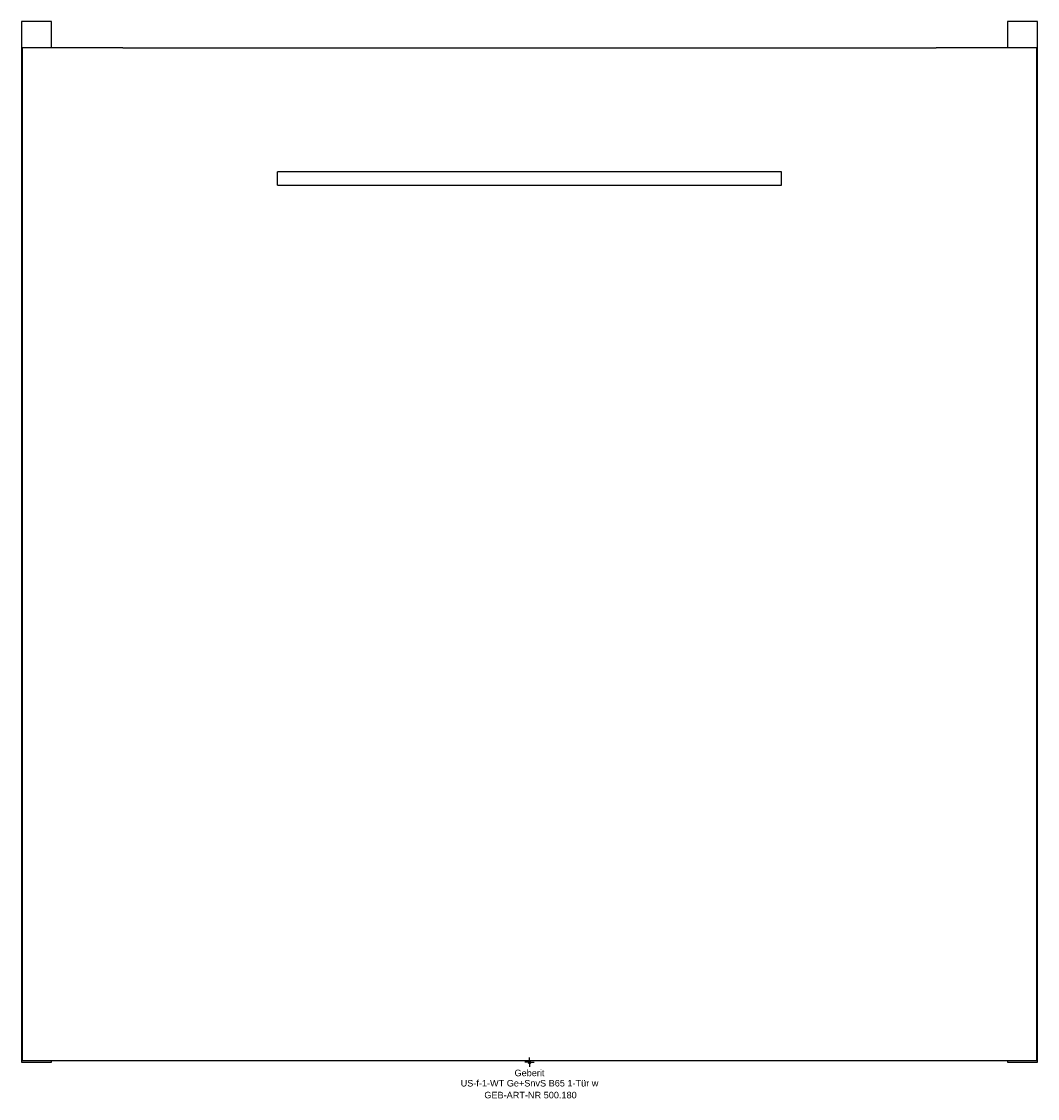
# Model space of a CAD drawing. Header units: millimetres. Extents: x -272 to 272, y -19 to 557.
import ezdxf
from ezdxf.enums import TextEntityAlignment as Align

# ---------------------------------------------------------------- set-up
doc = ezdxf.new("R2010")
doc.units = ezdxf.units.MM
doc.layers.get('0').update_dxf_attribs({"linetype": 'CONTINUOUS'})
for name, color, linetype, lineweight in [('Arbeitspunkt(DIN)', 7, 'CONTINUOUS', 25), ('GEB-ART-NR', 1, 'CONTINUOUS', 18), ('GEB-BEZUG', 2, 'CONTINUOUS', 25), ('GEB-TEXT', 5, 'CONTINUOUS', 18)]:
    doc.layers.add(name, color=color, linetype=linetype, lineweight=lineweight)
doc.layers.add('GEB-KONTUR-A', color=5, linetype='CONTINUOUS')
doc.styles.get("Standard").update_dxf_attribs({"font": 'arial.ttf'})

# ---------------------------------------------------------------- blocks, each defined once
blk = doc.blocks.new('Einfügepunkt')
at = {"layer": 'GEB-BEZUG'}
for p, q in [((-0.71, -0.71), (0.71, 0.71)), ((-0.71, 0.71), (0.71, -0.71))]:
    blk.add_line(p, q, dxfattribs=at)

msp = doc.modelspace()

# ---------------------------------------------------------------- linework, layer by layer
at = {"layer": 'Arbeitspunkt(DIN)', "ltscale": 25}
for q in [(-2.5, 0), (0, 2.5), (0, -2.5), (2.5, 0)]:
    msp.add_line((0, 0), q, dxfattribs=at)
at = {"layer": 'GEB-KONTUR-A', "ltscale": 25}
for p, q in [((-256, 557), (-272, 557)), ((-272, 557), (-272, 0)), ((-256, 543), (-256, 557)), ((272, 557), (256, 557)), ((256, 557), (256, 543)), ((272, 0), (272, 557)), ((-271.5, 1), (-271.5, 543)), ((-257.48, 543), (-271.5, 543)), ((-217.72, 543), (-257.48, 543)), ((-217.72, 543), (217.72, 543)), ((257.47, 543), (217.72, 543)), ((271.5, 543), (257.47, 543)), ((271.5, 543), (271.5, 1)), ((-135, 469.5), (-135, 476.5)), ((-121.99, 476.5), (-135, 476.5)), ((121.99, 476.5), (-121.99, 476.5)), ((135, 476.5), (121.99, 476.5)), ((135, 469.5), (135, 476.5)), ((-135, 469.5), (-121.99, 469.5)), ((-121.99, 469.5), (121.99, 469.5)), ((121.99, 469.5), (135, 469.5)), ((-272, 0), (-256, 0)), ((-271.5, 1), (-257.48, 1)), ((-257.48, 1), (-217.72, 1)), ((-256, 0), (-256, 1)), ((-217.72, 1), (217.72, 1)), ((217.72, 1), (257.47, 1)), ((256, 1), (256, 0)), ((256, 0), (272, 0)), ((257.47, 1), (271.5, 1))]:
    msp.add_line(p, q, dxfattribs=at)

# ---------------------------------------------------------------- block references
at = {"ltscale": 25}
msp.add_blockref('Einfügepunkt', (0, 0), dxfattribs=at)

# ---------------------------------------------------------------- texts
at = {"layer": 'GEB-ART-NR'}
msp.add_text('GEB-ART-NR 500.180', height=3.5, dxfattribs=at).set_placement((0.55, -19.34), align=Align.CENTER)
at = {"layer": 'GEB-TEXT'}
for s, p in [('Geberit', (0, -7.5)), ('US-f-1-WT Ge+SnvS B65 1-Tür w', (0, -13))]:
    msp.add_text(s, height=3.5, dxfattribs=at).set_placement(p, align=Align.CENTER)

doc.saveas('drawing.dxf')
